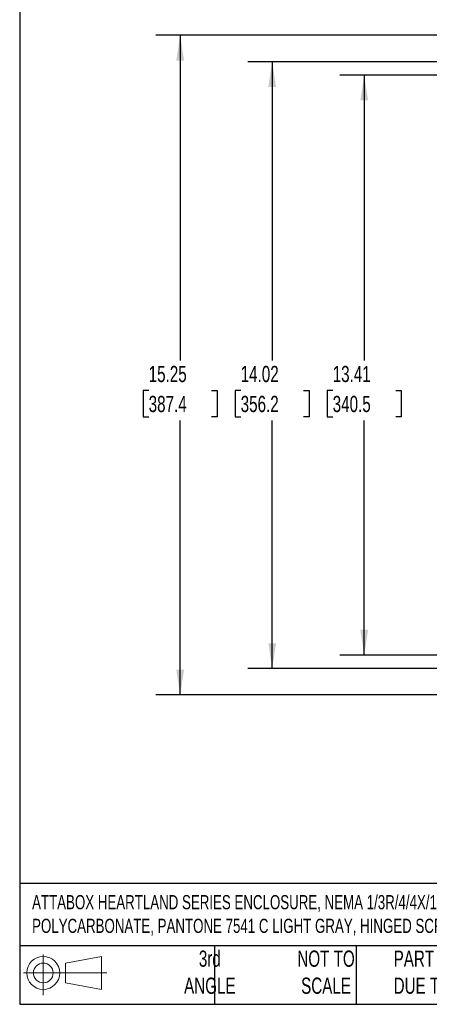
# Model space of a CAD drawing. Header units: inches. Extents: x 1.1 to 48.4, y 1.1 to 37.1.
# Tile 1 of 22: x 1.1 to 10.6, y 1.1 to 23.9. Entities that reach past the tile are written whole.
import ezdxf

# ---------------------------------------------------------------- set-up
doc = ezdxf.new("R2010")
doc.units = ezdxf.units.IN
doc.header["$LTSCALE"] = 4.5
doc.header["$MEASUREMENT"] = 0
doc.layers.add('DIMENSIONS', color=140, linetype='Continuous', lineweight=25)
doc.layers.add('TEXT', color=140, linetype='Continuous', lineweight=25)
doc.styles.add('SLDTEXTSTYLE0', font='TXT', dxfattribs={"width": 0.7})
doc.dimstyles.new('SLDDIMSTYLE0', dxfattribs={"dimtxt": 0.382324, "dimasz": 0.585, "dimexe": 0, "dimexo": 0.0625, "dimgap": 0.095581, "dimtad": 0, "dimtih": 1, "dimtoh": 1, "dimrnd": 1e-09, "dimzin": 12, "dimdsep": 46, "dimtxsty": 'SLDTEXTSTYLE0', "dimsah": 1, "dimcen": 0.09, "dimadec": 0, "dimazin": 3, "dimtfac": 1, "dimtofl": 0, "dimtmove": 0, "dimatfit": 3, "dimfxl": 0, "dimfrac": 2, "dimtolj": 1, "dimtzin": 12, "dimarcsym": 0})

# ---------------------------------------------------------------- blocks, each defined once
blk = doc.blocks.new('Block11')
at = {"color": 7, "linetype": 'Continuous', "lineweight": 18}
for p, q in [((0.459, 0.941), (0.459, 0)), ((0.971, 0.738), (1.803, 0.891)), ((0.971, 0.283), (0.971, 0.738)), ((1.803, 0.891), (1.803, 0.13)), ((0, 0.511), (1.926, 0.511)), ((0.971, 0.283), (1.803, 0.13))]:
    blk.add_line(p, q, dxfattribs=at)
for radius in [0.381, 0.228]:
    blk.add_circle((0.459, 0.511), radius, dxfattribs=at)
blk = doc.blocks.new('Block12')
at = {"color": 7, "linetype": 'Continuous'}
blk.add_blockref('Block11', (0, 0), dxfattribs=at)
blk = doc.blocks.new('_D_4')
at = {"layer": 'DIMENSIONS'}
for p, q in [((12.677, 22.913), (6.396, 22.913)), ((6.959, 22.913), (6.959, 16.008)), ((6.231, 15.315), (6.103, 15.315)), ((6.103, 15.315), (6.103, 14.707)), ((7.686, 15.315), (7.814, 15.315)), ((7.814, 15.315), (7.814, 14.707)), ((6.103, 14.707), (6.231, 14.707)), ((6.959, 8.888), (6.959, 14.621)), ((7.814, 14.707), (7.686, 14.707)), ((12.677, 8.888), (6.396, 8.888))]:
    blk.add_line(p, q, dxfattribs=at)
for points in [[(6.959, 22.913), (6.869, 22.328), (7.049, 22.328)], [(6.959, 8.888), (7.049, 9.473), (6.869, 9.473)]]:
    blk.add_solid(points, dxfattribs=at)
at = {"layer": 'DIMENSIONS', "char_height": 0.375, "attachment_point": 1, "style": 'SLDTEXTSTYLE0'}
for s, insert in [('14.02', (6.231, 15.883)), ('356.2', (6.231, 15.19))]:
    blk.add_mtext(s, dxfattribs=dict(at, insert=insert))
blk = doc.blocks.new('_D_6')
at = {"layer": 'DIMENSIONS'}
for p, q in [((11.529, 22.603), (8.522, 22.603)), ((9.085, 22.603), (9.085, 16.008)), ((8.357, 15.315), (8.229, 15.315)), ((8.229, 15.315), (8.229, 14.707)), ((9.812, 15.315), (9.94, 15.315)), ((9.94, 15.315), (9.94, 14.707)), ((8.229, 14.707), (8.357, 14.707)), ((9.085, 9.198), (9.085, 14.621)), ((9.94, 14.707), (9.812, 14.707)), ((11.529, 9.198), (8.522, 9.198))]:
    blk.add_line(p, q, dxfattribs=at)
for points in [[(9.085, 22.603), (8.995, 22.018), (9.175, 22.018)], [(9.085, 9.198), (9.175, 9.783), (8.995, 9.783)]]:
    blk.add_solid(points, dxfattribs=at)
at = {"layer": 'DIMENSIONS', "char_height": 0.375, "attachment_point": 1, "style": 'SLDTEXTSTYLE0'}
for s, insert in [('13.41', (8.357, 15.883)), ('340.5', (8.357, 15.19))]:
    blk.add_mtext(s, dxfattribs=dict(at, insert=insert))
blk = doc.blocks.new('_D_7')
at = {"layer": 'DIMENSIONS'}
for p, q in [((12.843, 23.525), (4.27, 23.525)), ((4.833, 23.525), (4.833, 16.008)), ((4.105, 15.315), (3.977, 15.315)), ((3.977, 15.315), (3.977, 14.707)), ((5.56, 15.315), (5.688, 15.315)), ((5.688, 15.315), (5.688, 14.707)), ((3.977, 14.707), (4.105, 14.707)), ((4.833, 8.275), (4.833, 14.621)), ((5.688, 14.707), (5.56, 14.707)), ((12.843, 8.275), (4.27, 8.275))]:
    blk.add_line(p, q, dxfattribs=at)
for points in [[(4.833, 23.525), (4.743, 22.94), (4.923, 22.94)], [(4.833, 8.275), (4.923, 8.86), (4.743, 8.86)]]:
    blk.add_solid(points, dxfattribs=at)
at = {"layer": 'DIMENSIONS', "char_height": 0.375, "attachment_point": 1, "style": 'SLDTEXTSTYLE0'}
for s, insert in [('15.25', (4.105, 15.883)), ('387.4', (4.105, 15.19))]:
    blk.add_mtext(s, dxfattribs=dict(at, insert=insert))

msp = doc.modelspace()

# ---------------------------------------------------------------- linework, layer by layer
at = {"layer": 'TEXT'}
for p, q in [((1.125, 37.125), (1.125, 1.125)), ((48.375, 3.92), (1.125, 3.92)), ((48.375, 2.475), (1.125, 2.475)), ((5.625, 2.475), (5.625, 1.125)), ((8.896, 2.475), (8.896, 1.125)), ((1.125, 1.125), (48.375, 1.125))]:
    msp.add_line(p, q, dxfattribs=at)

# ---------------------------------------------------------------- block references
msp.add_blockref('Block12', (1.211, 1.338), dxfattribs=at)

# ---------------------------------------------------------------- texts
at = {"layer": 'TEXT', "style": 'SLDTEXTSTYLE0'}
for s, insert, char_height, attachment_point in [('ATTABOX HEARTLAND SERIES ENCLOSURE, NEMA 1/3R/4/4X/12/6/6P, 12 X 10 X 4IN (HXWXD), WALL MOUNT, ^JPOLYCARBONATE, PANTONE 7541 C LIGHT GRAY, HINGED SCREW COVER.', (1.411, 3.65), 0.328125, 1), ('3rd^JANGLE', (5.518, 2.368), 0.375, 2), ('NOT TO^JSCALE', (8.203, 2.368), 0.375, 2), ("PART DIMENSIONS MAY DIFFER SLIGHTLY ^JDUE TO MANUFACTURER'S VARIANCES", (9.765, 2.368), 0.375, 1)]:
    msp.add_mtext(s, dxfattribs=dict(at, insert=insert, char_height=char_height, attachment_point=attachment_point))

# ---------------------------------------------------------------- dimensions: what is measured, and where the dimension line sits
at = {"layer": 'DIMENSIONS'}
for base, p1, p2, picture, middle in [((4.833, 8.275), (13.068, 23.525), (13.068, 8.275), '_D_7', (4.833, 15.315)), ((6.958552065, 8.887797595), (12.901975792, 22.912797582), (12.901975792, 8.887797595), '_D_4', (6.958552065, 15.314509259)), ((9.084536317, 22.602797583), (11.754478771, 9.197797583), (11.754478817, 22.602797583), '_D_6', (9.084536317, 15.314509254))]:
    dim = msp.add_linear_dim(base=base, p1=p1, p2=p2, angle=90, dimstyle='SLDDIMSTYLE0', dxfattribs=at)
    dim.commit()
    dim.dimension.update_dxf_attribs({"geometry": picture, "text_midpoint": middle, "dimtype": 160})

doc.saveas('drawing.dxf')
